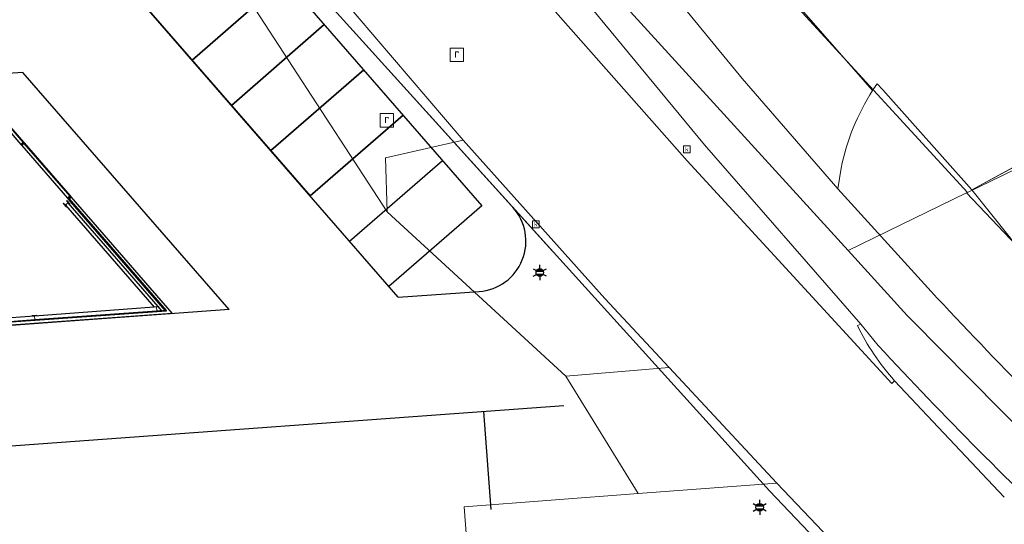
# Model space of a CAD drawing. Header units: millimetres. Extents: x 162876 to 168130, y 402614 to 405602.
# Tile 48 of 256: x 164492 to 164533, y 403384 to 403406. Entities that reach past the tile are written whole.
import ezdxf
from ezdxf.enums import TextEntityAlignment as Align

# ---------------------------------------------------------------- set-up
doc = ezdxf.new("R2010")
doc.units = ezdxf.units.MM
for name, color, linetype, lineweight in [('X-CA190022.004-UO-BGT_Ondergrond nieuwbouw Pater vd Elsenlaan_v1.0$0$A--L21--_Buitenwanden', 3, 'Continuous', 18), ('X-CA190022.004-UO-BGT_Ondergrond nieuwbouw Pater vd Elsenlaan_v1.0$0$A--L22--_Binnenwanden', 2, 'Continuous', 18), ('X-CA190022.004-UO-BGT_Ondergrond nieuwbouw Pater vd Elsenlaan_v1.0$0$A--L23--_Vloeren', 4, 'Continuous', 25), ('X-CA190022.004-UO-BGT_Ondergrond nieuwbouw Pater vd Elsenlaan_v1.0$0$A--L28--_Hoofddraagkonstrukties', 3, 'Continuous', 35), ('X-CA190022.004-UO-BGT_Ondergrond nieuwbouw Pater vd Elsenlaan_v1.0$0$A--L31--_Buitenwandopeningen', 1, 'Continuous', 25), ('X-CA190022.004-UO-BGT_Ondergrond nieuwbouw Pater vd Elsenlaan_v1.0$0$GE_601_PNDgrondvlakpand_Vlak_MV_GEM', 34, 'Continuous', 0), ('X-CA190022.004-UO-BGT_Ondergrond$0$GE_201_SHDHek_Lijn_GEM', 253, 'X-CA190022.004-UO-BGT_Ondergrond$0$Hekwerk', 9), ('X-CA190022.004-UO-BGT_Ondergrond$0$GE_314_WGDRijbaanLokaleweg_Vlak_GEM', 253, 'Continuous', 9), ('X-CA190022.004-UO-BGT_Ondergrond$0$GE_316_WGDFietspad_Vlak_GEM', 253, 'Continuous', 9), ('X-CA190022.004-UO-BGT_Ondergrond$0$GE_322_WGDInrit_Vlak_GEM', 253, 'Continuous', 9), ('X-CA190022.004-UO-BGT_Ondergrond$0$GE_363_OWGBerm_openverharding_Vlak_GEM', 253, 'Continuous', 9), ('X-CA190022.004-UO-BGT_Ondergrond$0$GE_367_OWGBerm_groenvoorziening_grasenk_GEM', 253, 'Continuous', 9), ('X-CA190022.004-UO-BGT_Ondergrond$0$GE_401_OTDErf_Vlak_GEM', 253, 'Continuous', 9), ('X-CA190022.004-UO-BGT_Ondergrond$0$GE_432_OTDOnverhard_zand_Vlak_GEM', 253, 'Continuous', 9), ('X-CA190022.004-UO-BGT_Ondergrond$0$GE_861_PALLichtmast_Punt_GEM', 202, 'Continuous', 25), ('X-CA190022.004-UO-BGT_Ondergrond$0$GE_885_PutInspectieofRioolput_Punt_GEM', 253, 'Continuous', 9), ('X-CA190022.004-UO-BGT_Ondergrond$0$GE_886_PutKolk_Punt_GEM', 253, 'Continuous', 9), ('X-CA190022.004-UO-BGT_Ondergrond$0$N-WE-RI-PUT_INSPECTIE-S', 253, 'Continuous', 9), ('X-CA190022.004-UO-KAD_Percelen$0$B-WE-KG-GRENS_PERCEEL-GV', 150, 'Continuous', 9)]:
    doc.layers.add(name, color=color, linetype=linetype, lineweight=lineweight)
doc.styles.add('X-CA190022.004-UO-BGT_Ondergrond$0$NLCS-ISO', font='NLCS-ISO.ttf')
doc.linetypes.add('X-CA190022.004-UO-BGT_Ondergrond$0$Hekwerk', pattern='A,5,-1.5,[2,dgnlstyle-Veghel.shx,S=0.007937,R=0,X=0,Y=0],-1.5', length=8)

# ---------------------------------------------------------------- blocks, each defined once
blk = doc.blocks.new('X-CA190022.004-UO-BGT_Ondergrond$0$SRI-KOLK-SO')
at = {"color": 0, "linetype": 'ByBlock', "lineweight": 18}
blk.add_lwpolyline([(-1.125, -1.125), (1.125, -1.125), (1.125, 1.125), (-1.125, 1.125)], close=True, dxfattribs=at)
at = {"color": 0, "linetype": 'ByBlock', "lineweight": 18, "style": 'X-CA190022.004-UO-BGT_Ondergrond$0$NLCS-ISO'}
blk.add_text('k', height=1.5, dxfattribs=at).set_placement((0, 0), align=Align.MIDDLE_CENTER)
blk = doc.blocks.new('X-CA190022.004-UO-BGT_Ondergrond$0$IMGEOKolk')
at = {"xscale": 5, "yscale": 5, "zscale": 5}
blk.add_blockref('X-CA190022.004-UO-BGT_Ondergrond$0$SRI-KOLK-SO', (0, 0), dxfattribs=at)
blk = doc.blocks.new('X-CA190022.004-UO-BGT_Ondergrond$0$SRI-PUT_INSPECTIEPUT_RIOOLPUT-SO')
at = {"color": 0, "linetype": 'ByBlock', "lineweight": 18}
blk.add_lwpolyline([(-1.12, -1.12), (1.12, -1.12), (1.12, 1.12), (-1.12, 1.12)], close=True, dxfattribs=at)
at = {"color": 0, "linetype": 'ByBlock', "lineweight": 18, "style": 'X-CA190022.004-UO-BGT_Ondergrond$0$NLCS-ISO'}
blk.add_text('r', height=1.5, dxfattribs=at).set_placement((0, 0.28), align=Align.MIDDLE_CENTER)
blk = doc.blocks.new('X-CA190022.004-UO-BGT_Ondergrond$0$IMGEOInspectierioolput')
at = {"layer": 'X-CA190022.004-UO-BGT_Ondergrond$0$N-WE-RI-PUT_INSPECTIE-S', "xscale": 10, "yscale": 10, "zscale": 10}
blk.add_blockref('X-CA190022.004-UO-BGT_Ondergrond$0$SRI-PUT_INSPECTIEPUT_RIOOLPUT-SO', (0, 0), dxfattribs=at)
blk = doc.blocks.new('X-CA190022.004-UO-BGT_Ondergrond$0$N-SIE-WEG_LICHTMAST-SO')
h = blk.add_hatch(color=256)
h.paths.add_polyline_path([(1.16, 0.5, 0.658505), (-1.16, 0.5)])
h.paths.add_polyline_path([(-1.16, -0.5, 0.658505), (1.16, -0.5)])
at = {"flags": 128}
for points in [[(-2.19, 1.27), (-1.1, 0.63)], [(-1.16, 0.5), (1.16, 0.5)], [(0, 1.27), (0, 2.53)], [(1.1, 0.63), (2.19, 1.27)], [(-2.19, -1.27), (-1.1, -0.63)], [(-1.16, -0.5), (1.16, -0.5)], [(0, -1.27), (0, -2.53)], [(2.19, -1.27), (1.1, -0.63)]]:
    blk.add_lwpolyline(points, dxfattribs=at)
at = {"ltscale": 0.5}
blk.add_circle((0, 0), 1.27, dxfattribs=at)
at = {"style": 'X-CA190022.004-UO-BGT_Ondergrond$0$NLCS-ISO'}
blk.add_attdef('TYPE', text='', height=1.8, dxfattribs=at).set_placement((0, 2.53), align=Align.BOTTOM_CENTER)
blk = doc.blocks.new('X-CA190022.004-UO-BGT_Ondergrond$0$IMGEOLichtmastpaal')
at = {"xscale": 5, "yscale": 5, "zscale": 5}
blk.add_blockref('X-CA190022.004-UO-BGT_Ondergrond$0$N-SIE-WEG_LICHTMAST-SO', (0, 6.4), dxfattribs=at)

msp = doc.modelspace()

# ---------------------------------------------------------------- hatches: boundary and pattern name
at = {"layer": 'X-CA190022.004-UO-BGT_Ondergrond nieuwbouw Pater vd Elsenlaan_v1.0$0$A--L28--_Hoofddraagkonstrukties'}
for points in [[(164493.529, 403397.693), (164493.54, 403397.703), (164493.478, 403397.776), (164493.607, 403397.886), (164493.669, 403397.813), (164493.681, 403397.823), (164493.551, 403397.975), (164493.539, 403397.965), (164493.601, 403397.893), (164493.472, 403397.782), (164493.41, 403397.855), (164493.399, 403397.845)], [(164497.201, 403393.348), (164497.401, 403393.362), (164497.4, 403393.377), (164497.304, 403393.37), (164497.292, 403393.54), (164497.387, 403393.547), (164497.386, 403393.562), (164497.187, 403393.547), (164497.188, 403393.532), (164497.283, 403393.539), (164497.296, 403393.37), (164497.2, 403393.363)], [(164492.314, 403392.992), (164492.313, 403393.007), (164492.218, 403393), (164492.206, 403393.169), (164492.301, 403393.176), (164492.3, 403393.191), (164492.1, 403393.177), (164492.101, 403393.162), (164492.197, 403393.169), (164492.209, 403392.999), (164492.114, 403392.992), (164492.115, 403392.977)]]:
    msp.add_hatch(color=252, dxfattribs=at).paths.add_polyline_path(points, flags=0)
at = {"layer": 'X-CA190022.004-UO-BGT_Ondergrond nieuwbouw Pater vd Elsenlaan_v1.0$0$A--L31--_Buitenwandopeningen'}
for points in [[(164491.725, 403400.386), (164491.748, 403400.406), (164489.799, 403402.648), (164489.776, 403402.629), (164491.718, 403400.395)], [(164493.672, 403398.147), (164493.695, 403398.167), (164491.781, 403400.368), (164491.758, 403400.349)], [(164493.614, 403398.03), (164493.728, 403398.129), (164493.695, 403398.167), (164493.581, 403398.068)]]:
    msp.add_hatch(color=252, dxfattribs=at).paths.add_polyline_path(points, flags=0)
at = {"layer": 'X-CA190022.004-UO-BGT_Ondergrond nieuwbouw Pater vd Elsenlaan_v1.0$0$A--L31--_Buitenwandopeningen', "extrusion": (0, 0, -1)}
msp.add_hatch(color=252, dxfattribs=at).paths.add_polyline_path([(-164491.668, 403400.27), (-164491.781, 403400.368), (-164491.748, 403400.406), (-164491.635, 403400.308)], flags=0)

# ---------------------------------------------------------------- linework, layer by layer
at = {"layer": 'X-CA190022.004-UO-BGT_Ondergrond nieuwbouw Pater vd Elsenlaan_v1.0$0$A--L21--_Buitenwanden', "color": 252, "lineweight": 25}
for p, q in [((164493.727, 403398.129), (164493.637, 403398.05)), ((164493.637, 403398.05), (164497.694, 403393.384)), ((164493.727, 403398.126), (164493.638, 403398.049)), ((164497.698, 403393.382), (164493.64, 403398.05)), ((164497.939, 403393.281), (164493.727, 403398.126)), ((164481.944, 403392.234), (164497.698, 403393.382)), ((164481.952, 403392.118), (164497.94, 403393.283)), ((164497.201, 403393.348), (164492.314, 403392.992)), ((164497.694, 403393.384), (164497.401, 403393.362)), ((164497.793, 403393.273), (164497.794, 403393.271)), ((164492.115, 403392.977), (164487.228, 403392.621))]:
    msp.add_line(p, q, dxfattribs=at)
at = {"layer": 'X-CA190022.004-UO-BGT_Ondergrond nieuwbouw Pater vd Elsenlaan_v1.0$0$A--L22--_Binnenwanden', "color": 252, "lineweight": 25}
for p, q in [((164493.543, 403397.831), (164493.486, 403397.782)), ((164493.486, 403397.782), (164497.19, 403393.522)), ((164497.356, 403393.56), (164493.6, 403397.88)), ((164497.19, 403393.522), (164492.206, 403393.159)), ((164497.5, 403393.395), (164497.368, 403393.545)), ((164492.197, 403393.159), (164487.12, 403392.789)), ((164492.217, 403393.01), (164497.295, 403393.38)), ((164497.304, 403393.38), (164497.5, 403393.395)), ((164487.131, 403392.639), (164492.208, 403393.009))]:
    msp.add_line(p, q, dxfattribs=at)
at = {"layer": 'X-CA190022.004-UO-BGT_Ondergrond nieuwbouw Pater vd Elsenlaan_v1.0$0$A--L23--_Vloeren', "color": 252}
for p, q in [((164497.75, 403412.812), (164510.841, 403397.753)), ((164507.36, 403393.938), (164493.849, 403409.481)), ((164495.491, 403407.596), (164503.692, 403398.163)), ((164498.772, 403403.823), (164502.64, 403407.186)), ((164502.64, 403407.186), (164498.772, 403403.823)), ((164504.551, 403406.066), (164513.799, 403395.858)), ((164504.281, 403405.3), (164500.412, 403401.936)), ((164500.412, 403401.936), (164504.281, 403405.299)), ((164491.714, 403403.309), (164465.79, 403401.42)), ((164500.308, 403393.424), (164491.714, 403403.309)), ((164502.052, 403400.05), (164505.921, 403403.413)), ((164505.921, 403403.413), (164502.052, 403400.05)), ((164507.561, 403401.526), (164503.689, 403398.161)), ((164503.692, 403398.163), (164507.561, 403401.526)), ((164505.329, 403396.274), (164509.201, 403399.64)), ((164497.656, 403393.381), (164493.614, 403398.03)), ((164510.841, 403397.753), (164506.97, 403394.387)), ((164507.36, 403393.938), (164510.738, 403394.184)), ((164500.308, 403393.424), (164482.25, 403392.108)), ((164497.898, 403393.278), (164497.922, 403393.25)), ((164456.85, 403385.244), (164514.268, 403389.428)), ((164511.229, 403385.105), (164510.931, 403389.185))]:
    msp.add_line(p, q, dxfattribs=at)
msp.add_arc((164510.585, 403396.278), 2.1, 274.168, 42.1767, dxfattribs=at)
at = {"layer": 'X-CA190022.004-UO-BGT_Ondergrond nieuwbouw Pater vd Elsenlaan_v1.0$0$A--L28--_Hoofddraagkonstrukties', "color": 252, "lineweight": 18}
for p, q in [((164493.551, 403397.975), (164493.539, 403397.965)), ((164493.539, 403397.965), (164493.601, 403397.893)), ((164493.681, 403397.823), (164493.551, 403397.975)), ((164493.41, 403397.855), (164493.399, 403397.845)), ((164493.399, 403397.845), (164493.529, 403397.693)), ((164493.472, 403397.782), (164493.41, 403397.855)), ((164493.601, 403397.893), (164493.472, 403397.782)), ((164493.478, 403397.776), (164493.607, 403397.886)), ((164493.54, 403397.703), (164493.478, 403397.776)), ((164493.529, 403397.693), (164493.54, 403397.703)), ((164493.607, 403397.886), (164493.669, 403397.813)), ((164493.669, 403397.813), (164493.681, 403397.823)), ((164497.386, 403393.562), (164497.187, 403393.547)), ((164497.187, 403393.547), (164497.188, 403393.532)), ((164497.188, 403393.532), (164497.283, 403393.539)), ((164497.283, 403393.539), (164497.296, 403393.37)), ((164497.292, 403393.54), (164497.387, 403393.547)), ((164497.304, 403393.37), (164497.292, 403393.54)), ((164497.387, 403393.547), (164497.386, 403393.562)), ((164492.3, 403393.191), (164492.1, 403393.177)), ((164492.1, 403393.177), (164492.101, 403393.162)), ((164492.101, 403393.162), (164492.197, 403393.169)), ((164492.197, 403393.169), (164492.209, 403392.999)), ((164492.206, 403393.169), (164492.301, 403393.176)), ((164492.218, 403393), (164492.206, 403393.169)), ((164492.301, 403393.176), (164492.3, 403393.191)), ((164497.296, 403393.37), (164497.2, 403393.363)), ((164497.2, 403393.363), (164497.201, 403393.348)), ((164497.201, 403393.348), (164497.401, 403393.362)), ((164497.4, 403393.377), (164497.304, 403393.37)), ((164497.401, 403393.362), (164497.4, 403393.377)), ((164492.209, 403392.999), (164492.114, 403392.992)), ((164492.114, 403392.992), (164492.115, 403392.977)), ((164492.115, 403392.977), (164492.314, 403392.992)), ((164492.313, 403393.007), (164492.218, 403393)), ((164492.314, 403392.992), (164492.313, 403393.007))]:
    msp.add_line(p, q, dxfattribs=at)
at = {"layer": 'X-CA190022.004-UO-BGT_Ondergrond nieuwbouw Pater vd Elsenlaan_v1.0$0$A--L31--_Buitenwandopeningen', "color": 252}
for p, q in [((164489.73, 403402.499), (164491.635, 403400.308)), ((164489.776, 403402.629), (164491.725, 403400.386)), ((164491.725, 403400.386), (164491.748, 403400.406)), ((164491.668, 403400.27), (164493.581, 403398.068)), ((164491.781, 403400.368), (164491.758, 403400.349)), ((164491.758, 403400.349), (164493.672, 403398.147)), ((164493.672, 403398.147), (164493.695, 403398.167))]:
    msp.add_line(p, q, dxfattribs=at)
at = {"layer": 'X-CA190022.004-UO-BGT_Ondergrond nieuwbouw Pater vd Elsenlaan_v1.0$0$A--L31--_Buitenwandopeningen', "color": 252, "lineweight": 35, "extrusion": (0, 0, -1)}
for p, q in [((164491.748, 403400.406), (164491.635, 403400.308)), ((164491.635, 403400.308), (164491.668, 403400.27)), ((164491.668, 403400.27), (164491.781, 403400.368))]:
    msp.add_line(p, q, dxfattribs=at)
at = {"layer": 'X-CA190022.004-UO-BGT_Ondergrond nieuwbouw Pater vd Elsenlaan_v1.0$0$A--L31--_Buitenwandopeningen', "color": 252, "lineweight": 35}
for p, q in [((164493.695, 403398.167), (164493.581, 403398.068)), ((164493.581, 403398.068), (164493.614, 403398.03)), ((164493.614, 403398.03), (164493.728, 403398.129))]:
    msp.add_line(p, q, dxfattribs=at)
at = {"layer": 'X-CA190022.004-UO-BGT_Ondergrond nieuwbouw Pater vd Elsenlaan_v1.0$0$GE_601_PNDgrondvlakpand_Vlak_MV_GEM'}
msp.add_lwpolyline([(164481.951, 403392.116), (164497.941, 403393.281), (164493.727, 403398.129)], dxfattribs=at)
msp.add_polyline3d([(164493.728, 403398.129, 0), (164493.695, 403398.167, 0), (164491.781, 403400.368, 0), (164491.748, 403400.406, 0), (164489.799, 403402.648, 0), (164489.794, 403402.654, 0), (164489.786, 403402.653, 0), (164488.992, 403402.596, 0), (164488.943, 403402.592, 0), (164488.942, 403402.602, 0)], dxfattribs=at)
at = {"layer": 'X-CA190022.004-UO-BGT_Ondergrond$0$GE_201_SHDHek_Lijn_GEM'}
for p, q in [((164540.023, 403403.175), (164531.27, 403398.411)), ((164527.556, 403402.577), (164527.322, 403402.835)), ((164527.556, 403402.577), (164531.27, 403398.411))]:
    msp.add_line(p, q, dxfattribs=at)
at = {"layer": 'X-CA190022.004-UO-BGT_Ondergrond$0$GE_314_WGDRijbaanLokaleweg_Vlak_GEM', "flags": 128}
for points in [[(164498.168, 403414.333), (164497.447, 403415.017), (164502.63, 403419.439), (164504.901, 403416.787), (164504.781, 403416.665), (164511.187, 403408.945), (164519.4, 403399.622), (164527.935, 403390.353), (164528.051, 403390.464), (164532.626, 403385.607)], [(164617.292, 403303.039), (164607.57, 403311.093), (164607.596, 403311.189), (164599.386, 403318.093), (164599.271, 403317.98), (164593.903, 403322.46), (164566.317, 403345.335), (164566.403, 403345.471), (164557.209, 403353.318), (164557.112, 403353.201), (164548.239, 403361.246), (164539.592, 403369.466), (164531.375, 403377.556), (164523.138, 403386.194), (164518.659, 403391.015), (164515.969, 403393.893), (164510.065, 403400.491), (164504.175, 403407.392), (164501.64, 403410.476), (164499.297, 403413.326)]]:
    msp.add_lwpolyline(points, dxfattribs=at)
at = {"layer": 'X-CA190022.004-UO-BGT_Ondergrond$0$GE_316_WGDFietspad_Vlak_GEM', "flags": 128}
for points in [[(164527.371, 403391.93), (164526.649, 403392.821), (164520.122, 403400.29), (164513.339, 403408.529), (164508.83, 403414.373), (164504.683, 403419.715), (164502.24, 403422.591), (164500.249, 403424.726), (164491.5, 403434.983), (164485.536, 403442.109)], [(164509.01, 403419.334), (164510.581, 403417.138), (164513.067, 403413.794), (164515.637, 403410.447), (164521.701, 403403.053), (164525.682, 403398.456), (164529.573, 403394.185)]]:
    msp.add_lwpolyline(points, dxfattribs=at)
at = {"layer": 'X-CA190022.004-UO-BGT_Ondergrond$0$GE_316_WGDFietspad_Vlak_GEM'}
msp.add_arc((164719.836, 403571.845), 260.314, 223.0381, 225.69132, dxfattribs=at)
at = {"layer": 'X-CA190022.004-UO-BGT_Ondergrond$0$GE_316_WGDFietspad_Vlak_GEM', "extrusion": (0, 0, -1)}
msp.add_arc((-164657.683, 403512.787), 177.729, 313.2601, 317.15571, dxfattribs=at)
at = {"layer": 'X-CA190022.004-UO-BGT_Ondergrond$0$GE_322_WGDInrit_Vlak_GEM', "flags": 128}
for points in [[(164528.051, 403390.464), (164527.935, 403390.353), (164519.4, 403399.622), (164511.187, 403408.945), (164504.781, 403416.665), (164504.901, 403416.787), (164505.153, 403416.493)], [(164508.83, 403414.373), (164513.339, 403408.529), (164520.122, 403400.29), (164526.649, 403392.821), (164526.501, 403392.765)], [(164525.819, 403399.32), (164525.682, 403398.456), (164521.701, 403403.053), (164515.637, 403410.447), (164513.067, 403413.794), (164513.991, 403413.907), (164516.238, 403414.623), (164516.465, 403414.735)], [(164516.465, 403414.735), (164527.136, 403402.555)]]:
    msp.add_lwpolyline(points, dxfattribs=at)
at = {"layer": 'X-CA190022.004-UO-BGT_Ondergrond$0$GE_322_WGDInrit_Vlak_GEM'}
for centre, radius, start, end in [((164535.242, 403397.369), 9.623, 147.3923, 168.3042), ((164535.421, 403397.101), 9.918, 205.9247, 222.0053)]:
    msp.add_arc(centre, radius, start, end, dxfattribs=at)
at = {"layer": 'X-CA190022.004-UO-BGT_Ondergrond$0$GE_363_OWGBerm_openverharding_Vlak_GEM', "flags": 128}
for points in [[(164504.175, 403407.392), (164510.065, 403400.491), (164506.831, 403399.746), (164506.899, 403397.505), (164501.398, 403405.941), (164504.175, 403407.392)], [(164518.659, 403391.015), (164523.138, 403386.194), (164517.358, 403385.763), (164514.354, 403390.654), (164518.659, 403391.015)]]:
    msp.add_lwpolyline(points, dxfattribs=at)
at = {"layer": 'X-CA190022.004-UO-BGT_Ondergrond$0$GE_367_OWGBerm_groenvoorziening_grasenk_GEM', "flags": 128}
for points in [[(164527.322, 403402.835), (164527.556, 403402.577), (164531.27, 403398.411)], [(164510.065, 403400.491), (164515.969, 403393.893), (164518.659, 403391.015), (164514.354, 403390.654), (164506.899, 403397.505), (164506.831, 403399.746), (164510.065, 403400.491)], [(164529.573, 403394.185), (164525.682, 403398.456), (164525.819, 403399.32)], [(164531.27, 403398.411), (164534.476, 403394.405), (164536.381, 403392.765), (164544.213, 403386.203), (164546.435, 403384.245), (164550.692, 403380.132), (164547.47, 403378.197), (164546.039, 403379.12), (164544.609, 403380.042)], [(164526.501, 403392.765), (164526.649, 403392.821), (164527.371, 403391.93)], [(164532.626, 403385.607), (164528.051, 403390.464)], [(164524.481, 403352.884), (164524.304, 403355.287), (164524.114, 403357.874), (164523.932, 403360.344), (164523.744, 403362.89), (164523.555, 403365.46), (164523.486, 403366.989), (164523.312, 403369.422), (164523.129, 403371.968), (164522.947, 403374.5), (164522.774, 403376.918), (164522.583, 403379.579), (164522.507, 403380.584), (164517.571, 403380.212), (164511.535, 403379.751), (164511.467, 403379.946), (164510.512, 403379.879), (164510.105, 403385.209), (164517.358, 403385.763), (164523.138, 403386.194), (164531.375, 403377.556), (164539.592, 403369.466)]]:
    msp.add_lwpolyline(points, dxfattribs=at)
at = {"layer": 'X-CA190022.004-UO-BGT_Ondergrond$0$GE_367_OWGBerm_groenvoorziening_grasenk_GEM', "extrusion": (0, 0, -1)}
for centre, radius, start, end in [((-164535.242, 403397.369), 9.623, 11.6958, 32.6077), ((-164528.923, 403401.569), 2.041, 28.8721, 38.319), ((-164719.836, 403571.845), 260.314, 314.30868, 316.9619), ((-164535.421, 403397.101), 9.918, 317.9947, 334.0753)]:
    msp.add_arc(centre, radius, start, end, dxfattribs=at)
at = {"layer": 'X-CA190022.004-UO-BGT_Ondergrond$0$GE_367_OWGBerm_groenvoorziening_grasenk_GEM'}
msp.add_arc((164657.683, 403512.787), 177.729, 222.84429, 226.7399, dxfattribs=at)
at = {"layer": 'X-CA190022.004-UO-BGT_Ondergrond$0$GE_401_OTDErf_Vlak_GEM', "flags": 128}
for points in [[(164680.193, 403422.553), (164651.025, 403447.645), (164644.299, 403453.372), (164637.618, 403450.032), (164615.122, 403439.733), (164548.566, 403407.824), (164540.023, 403403.175), (164531.27, 403398.411), (164527.556, 403402.577), (164527.322, 403402.835)], [(164527.136, 403402.555), (164516.465, 403414.735), (164516.697, 403414.849), (164516.407, 403415.184), (164510.811, 403421.473), (164529.221, 403430.464)], [(164499.297, 403413.326), (164501.64, 403410.476), (164504.175, 403407.392), (164501.398, 403405.941), (164506.899, 403397.505), (164514.354, 403390.654), (164517.358, 403385.763), (164510.105, 403385.209), (164510.512, 403379.879), (164512.09, 403357.333), (164511.903, 403357.325), (164512.156, 403353.751)]]:
    msp.add_lwpolyline(points, dxfattribs=at)
at = {"layer": 'X-CA190022.004-UO-BGT_Ondergrond$0$GE_401_OTDErf_Vlak_GEM'}
msp.add_arc((164528.923, 403401.569), 2.041, 141.681, 151.1279, dxfattribs=at)
at = {"layer": 'X-CA190022.004-UO-BGT_Ondergrond$0$GE_432_OTDOnverhard_zand_Vlak_GEM', "flags": 128}
msp.add_lwpolyline([(164585.837, 403401.236), (164550.692, 403380.132), (164546.435, 403384.245), (164544.213, 403386.203), (164536.381, 403392.765), (164534.476, 403394.405), (164531.27, 403398.411), (164540.023, 403403.175), (164541.387, 403400.972), (164544.826, 403395.416), (164576.505, 403409.845), (164585.837, 403401.236)], dxfattribs=at)
at = {"layer": 'X-CA190022.004-UO-KAD_Percelen$0$B-WE-KG-GRENS_PERCEEL-GV', "flags": 128}
for points in [[(164644.446, 403453.391), (164619.909, 403474.821), (164510.499, 403421.842), (164517.155, 403413.867), (164524.046, 403405.974), (164531.085, 403398.305)], [(164531.085, 403398.305), (164531.044, 403398.285), (164533.661, 403395.537), (164540.946, 403398.913), (164541.836, 403398.096), (164541.93, 403398.21), (164545.351, 403395.395), (164604.713, 403424.761), (164626.374, 403435.474), (164650.993, 403447.673), (164644.446, 403453.391)], [(164531.085, 403398.305), (164524.046, 403405.974), (164517.155, 403413.867), (164510.499, 403421.842), (164504.937, 403419.149), (164510.415, 403413.113), (164526.116, 403395.89), (164531.044, 403398.285)]]:
    msp.add_lwpolyline(points, close=True, dxfattribs=at)
for points in [[(164589.027, 403338.734), (164568.964, 403355.35), (164559.715, 403363.08), (164551.044, 403370.772), (164541.039, 403380.582), (164528.767, 403392.981), (164528.582, 403393.184), (164526.116, 403395.89), (164510.415, 403413.113), (164504.937, 403419.149), (164503.089, 403421.185), (164495.298, 403416.903), (164504.551, 403406.066), (164517.544, 403391.725), (164522.841, 403385.879), (164534.917, 403373.194), (164544.858, 403363.307), (164553.433, 403355.5), (164562.586, 403347.655)], [(164562.586, 403347.655), (164553.433, 403355.5), (164544.858, 403363.307), (164534.917, 403373.194), (164522.841, 403385.879), (164517.544, 403391.725), (164504.551, 403406.066), (164495.298, 403416.903), (164489.76, 403414.442), (164486.08, 403417.995), (164468.748, 403410.406), (164455.428, 403404.573), (164455.852, 403398.81), (164456.621, 403388.359), (164467.899, 403234.987)], [(164595.119, 403341.313), (164577.825, 403355.696), (164566.594, 403365.264), (164555.693, 403375.191), (164545.1, 403385.464), (164536.42, 403392.642), (164533.661, 403395.537), (164531.044, 403398.285), (164526.116, 403395.89), (164528.582, 403393.184), (164528.767, 403392.981), (164541.039, 403380.582), (164551.044, 403370.772), (164559.715, 403363.08), (164568.964, 403355.35), (164589.027, 403338.734)]]:
    msp.add_lwpolyline(points, dxfattribs=at)

# ---------------------------------------------------------------- block references
at = {"layer": 'X-CA190022.004-UO-BGT_Ondergrond$0$GE_861_PALLichtmast_Punt_GEM', "xscale": 0.025, "yscale": 0.025, "zscale": 0.025}
for p in [(164513.264, 403394.812), (164522.429, 403385.03)]:
    msp.add_blockref('X-CA190022.004-UO-BGT_Ondergrond$0$IMGEOLichtmastpaal', p, dxfattribs=at)
at = {"layer": 'X-CA190022.004-UO-BGT_Ondergrond$0$GE_885_PutInspectieofRioolput_Punt_GEM', "xscale": 0.025, "yscale": 0.025, "zscale": 0.025}
for p in [(164509.805, 403404.041), (164506.883, 403401.311)]:
    msp.add_blockref('X-CA190022.004-UO-BGT_Ondergrond$0$IMGEOInspectierioolput', p, dxfattribs=at)
at = {"layer": 'X-CA190022.004-UO-BGT_Ondergrond$0$GE_886_PutKolk_Punt_GEM', "xscale": 0.025, "yscale": 0.025, "zscale": 0.025}
for p in [(164519.392, 403400.103), (164513.097, 403396.978)]:
    msp.add_blockref('X-CA190022.004-UO-BGT_Ondergrond$0$IMGEOKolk', p, dxfattribs=at)

doc.saveas('drawing.dxf')
